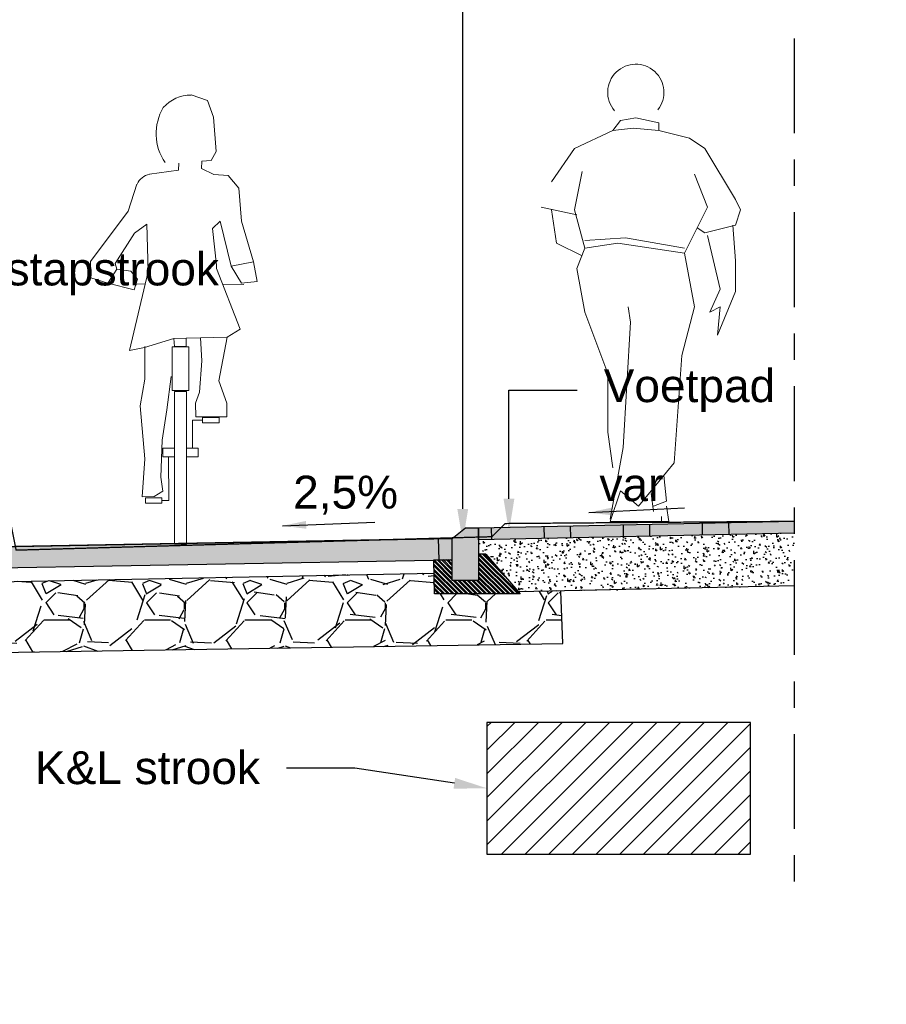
# Model space of a CAD drawing. Header units: metres. Extents: x 8 to 122, y -18 to 26.
# Tile 47 of 54: x 107.42 to 110.71, y 9.78 to 13.51. Entities that reach past the tile are written whole.
import ezdxf
from ezdxf import colors
from ezdxf.entities.mleader import LeaderData, LeaderLine
from ezdxf.math import Vec2, Vec3

# ---------------------------------------------------------------- set-up
doc = ezdxf.new("R2010")
doc.units = ezdxf.units.M
doc.header["$PDMODE"] = 1
doc.linetypes.add('ACAD_ISO02W100', pattern=[15, 12, -3])
doc.linetypes.add('ACAD_ISO04W100', pattern=[30, 24, -3, 0, -3])
doc.layers.add('N-WE-AL-DETAIL-G', color=7, linetype='Continuous')
doc.layers.add('X-XX-AL-AANKLEDING-T25', color=7, linetype='Continuous', lineweight=25)
doc.styles.add('NLCS_ISO', font='arial.ttf')
doc.styles.add('ROMANS', font='romans.shx', dxfattribs={"width": 0.9})
doc.styles.get("Standard").update_dxf_attribs({"font": 'arial.ttf'})
doc.dimstyles.new('1_50', dxfattribs={"dimscale": 0.05, "dimtxt": 1.8, "dimasz": 1.8, "dimexe": 1.8, "dimexo": 0.625, "dimgap": 0.9, "dimtad": 1, "dimlfac": -1, "dimzin": 0, "dimdsep": 46, "dimtxsty": 'ROMANS', "dimcen": 0.9, "dimse1": 1, "dimse2": 1, "dimadec": 0, "dimazin": 0, "dimtfac": 1, "dimtix": 1, "dimtofl": 0, "dimtmove": 2, "dimatfit": 3, "dimfxl": 1, "dimtolj": 1, "dimtzin": 0, "dimarcsym": 0})
doc.dimstyles.new('NLCS_1-50', dxfattribs={"dimscale": 0.05, "dimtxt": 2.5, "dimasz": 2.5, "dimexe": 1.25, "dimexo": 0.625, "dimtad": 1, "dimtxsty": 'Standard', "dimblk": 'OBLIQUE', "dimcen": 0, "dimse1": 1, "dimse2": 1, "dimadec": 0, "dimazin": 0, "dimtfac": 1, "dimtmove": 0, "dimatfit": 3, "dimfxl": 1, "dimarcsym": 0})

# ---------------------------------------------------------------- blocks, each defined once
blk = doc.blocks.new('voetganger 2')
at = {"color": 0, "linetype": 'Continuous', "lineweight": 0}
for p, q in [((-0.02612473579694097, 0.746758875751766), (0.03199026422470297, 0.7561988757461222)), ((0.03199026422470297, 0.7561988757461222), (0.1193102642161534, 0.7370238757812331)), ((-0.02612473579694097, 0.746758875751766), (-0.05532973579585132, 0.7078188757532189)), ((-0.05532973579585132, 0.7078188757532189), (0.02225526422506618, 0.7175538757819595)), ((0.02225526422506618, 0.7175538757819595), (0.1193102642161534, 0.7078188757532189)), ((0.1193102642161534, 0.7078188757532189), (0.1193102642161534, 0.7370238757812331)), ((-0.05532973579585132, 0.7078188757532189), (-0.2007647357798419, 0.639968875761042)), ((0.1193102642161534, 0.7078188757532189), (0.2358352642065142, 0.6789088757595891)), ((0.2358352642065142, 0.6789088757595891), (0.2939502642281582, 0.639968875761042)), ((-0.2007647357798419, 0.639968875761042), (-0.2877897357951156, 0.5140038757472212)), ((0.2939502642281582, 0.639968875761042), (0.410475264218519, 0.4461538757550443)), ((-0.1715597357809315, 0.5526488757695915), (-0.2007647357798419, 0.4072138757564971)), ((0.303685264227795, 0.4169488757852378), (0.2553052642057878, 0.5429138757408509)), ((-0.3267297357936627, 0.4169488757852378), (-0.1910297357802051, 0.388038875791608)), ((0.2163652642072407, 0.2426038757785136), (0.303685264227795, 0.4169488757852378)), ((0.410475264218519, 0.4461538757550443), (0.429650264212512, 0.4072138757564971)), ((-0.2877897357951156, 0.4072138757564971), (-0.2686147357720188, 0.2812488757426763)), ((-0.2007647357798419, 0.4072138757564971), (-0.1618247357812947, 0.2617788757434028)), ((0.429650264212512, 0.4072138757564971), (0.410475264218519, 0.3490988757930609)), ((0.2939502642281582, 0.3201888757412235), (0.2650402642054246, 0.3393638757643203)), ((0.410475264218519, 0.3490988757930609), (0.2939502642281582, 0.3201888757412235)), ((0.4007402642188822, 0.3490988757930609), (0.410475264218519, 0.2133988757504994)), ((-0.006654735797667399, 0.3007188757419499), (-0.1618247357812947, 0.2909838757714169)), ((-0.006654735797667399, 0.3007188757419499), (0.2163652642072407, 0.2617788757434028)), ((0.3523602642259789, 0.1069038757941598), (0.303685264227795, 0.3104538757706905)), ((-0.2686147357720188, 0.2812488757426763), (-0.1715597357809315, 0.232868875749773)), ((-0.1618247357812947, 0.2617788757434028), (-0.1910297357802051, 0.1844888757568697)), ((-0.1618247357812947, 0.2617788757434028), (-0.03585973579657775, 0.2812488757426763)), ((-0.03585973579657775, 0.2812488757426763), (0.2163652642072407, 0.2426038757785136)), ((0.2163652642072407, 0.2426038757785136), (0.2553052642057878, 0.03905387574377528)), ((0.410475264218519, 0.2133988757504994), (0.410475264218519, 0.09716887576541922)), ((-0.1910297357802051, 0.1844888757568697), (-0.1618247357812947, 0.01958387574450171)), ((0.3134202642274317, 0.01958387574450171), (0.3523602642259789, 0.1069038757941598)), ((0.410475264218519, 0.09716887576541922), (0.3426252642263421, -0.06773612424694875)), ((0.002785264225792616, 0.03905387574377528), (0.0125202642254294, -0.019061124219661)), ((0.2553052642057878, 0.03905387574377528), (0.2069252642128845, -0.145616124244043)), ((0.3523602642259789, 0.03905387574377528), (0.3134202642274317, 0.01958387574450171)), ((0.3426252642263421, -0.06773612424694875), (0.3523602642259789, 0.03905387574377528)), ((-0.1618247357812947, 0.01958387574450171), (-0.07450473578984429, -0.2134661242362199)), ((0.0125202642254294, -0.019061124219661), (-0.01638973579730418, -0.4946011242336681)), ((0.2069252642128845, -0.145616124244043), (0.1774252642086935, -0.552716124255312)), ((-0.07450473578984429, -0.2134661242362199), (-0.07450473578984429, -0.3199611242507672)), ((-0.07450473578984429, -0.3199611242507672), (-0.07450473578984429, -0.4364861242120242)), ((-0.07450473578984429, -0.4364861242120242), (-0.05532973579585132, -0.5721861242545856)), ((-0.01638973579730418, -0.4946011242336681), (-0.0650647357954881, -0.7660011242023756)), ((0.1774252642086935, -0.552716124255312), (0.09010526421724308, -0.6592111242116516)), ((0.1384852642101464, -0.6010961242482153), (0.1482202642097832, -0.6981511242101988)), ((-0.0650647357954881, -0.7757361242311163), (-0.02612473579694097, -0.6592111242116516)), ((-0.02612473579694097, -0.6592111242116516), (0.04172526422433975, -0.7176211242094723)), ((0.04172526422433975, -0.7176211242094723), (0.09010526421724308, -0.6592111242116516)), ((0.09010526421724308, -0.6689461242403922), (0.09984026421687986, -0.7367961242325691)), ((0.1482202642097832, -0.6981511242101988), (0.09984026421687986, -0.7176211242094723)), ((0.1482202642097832, -0.7176211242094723), (0.15795526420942, -0.7757361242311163)), ((0.15795526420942, -0.7757361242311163), (-0.0650647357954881, -0.7757361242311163)), ((0.1290452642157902, -0.7562661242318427), (0.1290452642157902, -0.7757361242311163))]:
    blk.add_line(p, q, dxfattribs=at)
blk.add_arc((0.03210826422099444, 0.8534258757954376), 0.10666337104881, 321.1882860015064, 221.0000000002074, dxfattribs=at)
blk = doc.blocks.new('PFV_A')
at = {"color": 0, "linetype": 'Continuous', "lineweight": 0}
for p, q in [((0.06399999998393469, 1.70499999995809), (0.125, 1.682999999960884)), ((0.125, 1.682999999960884), (0.1479999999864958, 1.619999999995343)), ((0.1479999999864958, 1.619999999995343), (0.1589999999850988, 1.489999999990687)), ((0.1589999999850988, 1.489999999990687), (0.1389999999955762, 1.45499999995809)), ((0.01699999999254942, 1.444999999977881), (0.01499999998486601, 1.418999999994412)), ((0.1039999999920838, 1.452999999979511), (0.103000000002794, 1.424999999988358)), ((0.103000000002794, 1.424999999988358), (0.1490000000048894, 1.402999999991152)), ((0.1389999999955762, 1.45499999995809), (0.1039999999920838, 1.452999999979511)), ((0.01499999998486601, 1.418999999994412), (-0.09500000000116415, 1.403999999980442)), ((0.1490000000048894, 1.402999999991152), (0.2039999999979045, 1.398999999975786)), ((0.2039999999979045, 1.398999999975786), (0.2440000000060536, 1.349999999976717)), ((-0.1420000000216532, 1.365999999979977), (-0.1750000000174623, 1.263999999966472)), ((0.2440000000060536, 1.349999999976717), (0.253999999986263, 1.224999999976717)), ((-0.1750000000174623, 1.263999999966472), (-0.3179999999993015, 1.072999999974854)), ((-0.1520000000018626, 1.179999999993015), (-0.1050000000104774, 1.213999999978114)), ((-0.09900000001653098, 1.034999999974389), (-0.1050000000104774, 1.213999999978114)), ((0.1729999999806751, 1.224999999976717), (0.1440000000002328, 1.197999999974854)), ((0.1440000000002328, 1.197999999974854), (0.1600000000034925, 1.057999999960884)), ((0.1729999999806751, 1.224999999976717), (0.2149999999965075, 1.054000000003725)), ((0.253999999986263, 1.224999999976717), (0.2999999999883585, 1.070999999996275)), ((-0.2250000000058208, 1.065000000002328), (-0.1520000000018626, 1.179999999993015)), ((-0.3179999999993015, 1.072999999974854), (-0.3170000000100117, 1.010000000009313)), ((-0.2179999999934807, 1.043000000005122), (-0.2250000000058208, 1.065000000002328)), ((0.1600000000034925, 1.057999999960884), (0.1600000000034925, 1.045999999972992)), ((0.2999999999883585, 1.070999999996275), (0.2149999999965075, 1.054000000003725)), ((0.2149999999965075, 1.054000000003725), (0.253999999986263, 0.9899999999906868)), ((0.3139999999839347, 0.9959999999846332), (0.2999999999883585, 1.070999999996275)), ((-0.3170000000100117, 1.010000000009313), (-0.2520000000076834, 0.9899999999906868)), ((-0.2520000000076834, 0.9899999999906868), (-0.2179999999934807, 1.043000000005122)), ((-0.1650000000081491, 1.035999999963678), (-0.2179999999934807, 1.043000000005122)), ((-0.09900000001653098, 1.034999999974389), (-0.1700000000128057, 0.7349999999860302)), ((-0.1400000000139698, 1.005000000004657), (-0.1650000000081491, 1.035999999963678)), ((0.2489999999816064, 0.8150000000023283), (0.1600000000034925, 1.045999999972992)), ((-0.2520000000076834, 0.9899999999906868), (-0.1530000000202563, 0.9649999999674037)), ((-0.1530000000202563, 0.9649999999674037), (-0.1400000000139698, 1.005000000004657)), ((-0.1457613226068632, 0.9872728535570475), (-0.1105761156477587, 0.9860868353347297)), ((0.1831565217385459, 0.9858971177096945), (0.2630000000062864, 0.9849999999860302)), ((0.253999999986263, 0.9899999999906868), (0.3139999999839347, 0.9959999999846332)), ((0.1689999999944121, 0.6199999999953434), (0.1999999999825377, 0.7849999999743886)), ((0.1999999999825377, 0.7849999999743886), (0.2489999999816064, 0.8150000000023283)), ((-0.114000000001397, 0.7459999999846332), (-0.002000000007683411, 0.779999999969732)), ((-0.1119999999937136, 0.75), (-0.1119999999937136, 0.6259999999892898)), ((0.09899999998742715, 0.782999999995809), (0.04399999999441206, 0.7809999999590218)), ((-0.1700000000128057, 0.7349999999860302), (-0.114000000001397, 0.7459999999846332)), ((0.1039999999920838, 0.6950000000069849), (0.09500000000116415, 0.5760000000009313)), ((-0.02900000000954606, 0.5089999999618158), (-0.01200000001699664, 0.635999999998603)), ((-0.1119999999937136, 0.6259999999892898), (-0.1300000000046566, 0.5249999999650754)), ((0.1989999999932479, 0.5349999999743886), (0.1689999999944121, 0.6199999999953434)), ((0.04600000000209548, 0), (0.04600000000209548, 0.5789999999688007)), ((0.09500000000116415, 0.5760000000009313), (0.07999999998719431, 0.5349999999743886)), ((-0.1300000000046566, 0.5249999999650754), (-0.1119999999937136, 0.3229999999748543)), ((0.07999999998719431, 0.5349999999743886), (0.08100000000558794, 0.4830000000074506)), ((0.1989999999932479, 0.4830000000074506), (0.1989999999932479, 0.5349999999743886)), ((-0.0470000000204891, 0.3949999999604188), (-0.02900000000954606, 0.5089999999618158)), ((0.0689999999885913, 0.364000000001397), (0.0689999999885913, 0.4699999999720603)), ((0.0689999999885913, 0.4699999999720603), (0.1059999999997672, 0.4699999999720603)), ((0.08100000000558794, 0.4830000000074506), (0.1989999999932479, 0.4830000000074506)), ((-0.05199999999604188, 0.2539999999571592), (-0.0470000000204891, 0.3949999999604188)), ((-0.1119999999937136, 0.3229999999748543), (-0.1220000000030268, 0.1799999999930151)), ((-0.02199999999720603, 0.1649999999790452), (-0.02199999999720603, 0.3310000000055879)), ((-0.04399999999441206, 0.2010000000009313), (-0.05199999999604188, 0.2539999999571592)), ((-0.07700000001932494, 0.1809999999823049), (-0.04399999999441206, 0.2010000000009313)), ((-0.1220000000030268, 0.1799999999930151), (-0.07700000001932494, 0.1809999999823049)), ((-0.02199999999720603, 0.1649999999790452), (-0.04800000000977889, 0.1649999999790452))]:
    blk.add_line(p, q, dxfattribs=at)
at = {"color": 0, "linetype": 'Continuous', "lineweight": 0, "flags": 128}
blk.add_lwpolyline([(0.1039999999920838, 0.6950000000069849), (0.09899999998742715, 0.782999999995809), (0.1999999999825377, 0.7849999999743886)], dxfattribs=at)
at = {"color": 0, "linetype": 'Continuous', "lineweight": 0}
for points in [[(-0.009000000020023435, 0.7479999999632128), (0.05400000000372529, 0.7479999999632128), (0.05400000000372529, 0.5829999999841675), (-0.009000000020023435, 0.5829999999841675)], [(0.04600000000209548, 0.5789999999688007), (0, 0.5789999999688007), (0, 0), (0.04600000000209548, 0)], [(0.1689999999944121, 0.4799999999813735), (0.1059999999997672, 0.4799999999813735), (0.1059999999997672, 0.4599999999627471), (0.1689999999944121, 0.4599999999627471)], [(0, 0.364000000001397), (-0.04399999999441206, 0.364000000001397), (-0.04399999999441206, 0.3310000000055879), (0, 0.3310000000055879)], [(0.08999999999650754, 0.364000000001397), (0.04600000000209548, 0.364000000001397), (0.04600000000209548, 0.3310000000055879), (0.08999999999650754, 0.3310000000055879)], [(-0.04800000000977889, 0.1749999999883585), (-0.110000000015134, 0.1749999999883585), (-0.110000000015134, 0.154999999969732), (-0.04800000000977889, 0.154999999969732)]]:
    blk.add_lwpolyline(points, close=True, dxfattribs=at)
for points in [[(0, 0.75), (-0.002000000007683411, 0.779999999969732), (0.04399999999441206, 0.7809999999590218)], [(0, 0.75), (0.04399999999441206, 0.75), (0.04399999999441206, 0.7809999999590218)]]:
    blk.add_lwpolyline(points, dxfattribs=at)
for centre, radius, start, end in [((0.06225238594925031, 1.566719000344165), 0.137455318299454, 89.32117222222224, 139.4037305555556), ((0.1234282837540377, 1.557617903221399), 0.1926589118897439, 149.2356333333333, 214.6193527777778), ((-0.08254247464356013, 1.34043320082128), 0.06397924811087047, 101.3369527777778, 156.2858166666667)]:
    blk.add_arc(centre, radius, start, end, dxfattribs=at)
blk.add_point((0.02400000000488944, 0), dxfattribs=at)
blk = doc.blocks.new('_Oblique')
at = {"color": 0, "linetype": 'ByBlock', "lineweight": -2}
blk.add_line((-0.5, -0.5), (0.5, 0.5), dxfattribs=at)
blk = doc.blocks.new('*D50')
at = {"layer": 'Defpoints', "color": 0, "transparency": 16777216}
for p in [(109.0609700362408, 11.54554465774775), (107.0623663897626, 11.50831054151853), (109.0609700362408, 7.557925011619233)]:
    blk.add_point(p, dxfattribs=at)
at = {"layer": 'N-WE-AL-DETAIL-G', "color": 0, "lineweight": -2, "transparency": 16777216}
blk.add_line((107.0623663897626, 7.557925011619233), (109.0609700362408, 7.557925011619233), dxfattribs=at)
at = {"layer": 'N-WE-AL-DETAIL-G', "color": 0, "lineweight": -2, "transparency": 16777216, "xscale": 0.125, "yscale": 0.125, "zscale": 0.125, "rotation": 180}
blk.add_blockref('_Oblique', (107.0623663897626, 7.557925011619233), dxfattribs=at)
at = {"layer": 'N-WE-AL-DETAIL-G', "color": 0, "lineweight": -2, "transparency": 16777216, "xscale": 0.125, "yscale": 0.125, "zscale": 0.125}
blk.add_blockref('_Oblique', (109.0609700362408, 7.557925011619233), dxfattribs=at)
at = {"layer": 'N-WE-AL-DETAIL-G', "color": 0, "transparency": 16777216, "insert": (108.0616682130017, 7.669026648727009), "char_height": 0.125, "attachment_point": 5}
blk.add_mtext('Fietspad', dxfattribs=at)
blk = doc.blocks.new('*D40')
at = {"layer": 'Defpoints', "color": 0, "transparency": 16777216}
for p in [(110.3580142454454, 11.61004269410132), (109.0609700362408, 11.54554465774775), (110.3580142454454, 7.557925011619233)]:
    blk.add_point(p, dxfattribs=at)
at = {"layer": 'N-WE-AL-DETAIL-G', "color": 0, "lineweight": -2, "transparency": 16777216}
blk.add_line((109.0609700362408, 7.557925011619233), (110.3580142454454, 7.557925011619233), dxfattribs=at)
at = {"layer": 'N-WE-AL-DETAIL-G', "color": 0, "lineweight": -2, "transparency": 16777216, "xscale": 0.125, "yscale": 0.125, "zscale": 0.125, "rotation": 180}
blk.add_blockref('_Oblique', (109.0609700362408, 7.557925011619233), dxfattribs=at)
at = {"layer": 'N-WE-AL-DETAIL-G', "color": 0, "lineweight": -2, "transparency": 16777216, "xscale": 0.125, "yscale": 0.125, "zscale": 0.125}
blk.add_blockref('_Oblique', (110.3580142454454, 7.557925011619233), dxfattribs=at)
at = {"layer": 'N-WE-AL-DETAIL-G', "color": 0, "transparency": 16777216, "insert": (109.7094921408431, 7.652698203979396), "char_height": 0.125, "attachment_point": 5}
blk.add_mtext('Trottoir', dxfattribs=at)
blk = doc.blocks.new('*D46')
at = {"layer": 'Defpoints', "color": 0, "transparency": 16777216}
for p in [(109.0609700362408, 11.54554465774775), (107.0623663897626, 11.50831054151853), (109.0609700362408, 8.057925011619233)]:
    blk.add_point(p, dxfattribs=at)
at = {"layer": 'N-WE-AL-DETAIL-G', "color": 0, "lineweight": -2, "transparency": 16777216}
blk.add_line((107.0623663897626, 8.057925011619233), (109.0609700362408, 8.057925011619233), dxfattribs=at)
at = {"layer": 'N-WE-AL-DETAIL-G', "color": 0, "lineweight": -2, "transparency": 16777216, "xscale": 0.125, "yscale": 0.125, "zscale": 0.125, "rotation": 180}
blk.add_blockref('_Oblique', (107.0623663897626, 8.057925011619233), dxfattribs=at)
at = {"layer": 'N-WE-AL-DETAIL-G', "color": 0, "lineweight": -2, "transparency": 16777216, "xscale": 0.125, "yscale": 0.125, "zscale": 0.125}
blk.add_blockref('_Oblique', (109.0609700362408, 8.057925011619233), dxfattribs=at)
at = {"layer": 'N-WE-AL-DETAIL-G', "color": 0, "transparency": 16777216, "insert": (108.0616682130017, 8.164294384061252), "char_height": 0.125, "attachment_point": 5}
blk.add_mtext('2,00', dxfattribs=at)
blk = doc.blocks.new('*D47')
at = {"layer": 'Defpoints', "color": 0, "transparency": 16777216}
for p in [(109.1609700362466, 11.58554465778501), (109.0609700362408, 11.54554465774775), (109.1609700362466, 8.057925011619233)]:
    blk.add_point(p, dxfattribs=at)
at = {"layer": 'N-WE-AL-DETAIL-G', "color": 0, "lineweight": -2, "transparency": 16777216}
blk.add_line((109.0609700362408, 8.057925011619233), (109.1609700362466, 8.057925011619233), dxfattribs=at)
at = {"layer": 'N-WE-AL-DETAIL-G', "color": 0, "lineweight": -2, "transparency": 16777216, "xscale": 0.125, "yscale": 0.125, "zscale": 0.125, "rotation": 180}
blk.add_blockref('_Oblique', (109.0609700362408, 8.057925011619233), dxfattribs=at)
at = {"layer": 'N-WE-AL-DETAIL-G', "color": 0, "lineweight": -2, "transparency": 16777216, "xscale": 0.125, "yscale": 0.125, "zscale": 0.125}
blk.add_blockref('_Oblique', (109.1609700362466, 8.057925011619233), dxfattribs=at)
at = {"layer": 'N-WE-AL-DETAIL-G', "color": 0, "transparency": 16777216, "insert": (109.1109700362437, 8.164294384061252), "char_height": 0.125, "attachment_point": 5}
blk.add_mtext('0,10', dxfattribs=at)
blk = doc.blocks.new('*D48')
at = {"layer": 'Defpoints', "color": 0, "transparency": 16777216}
for p in [(109.1609700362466, 11.58554465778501), (110.3580142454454, 11.61004269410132), (110.3580142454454, 8.057925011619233)]:
    blk.add_point(p, dxfattribs=at)
at = {"layer": 'N-WE-AL-DETAIL-G', "color": 0, "lineweight": -2, "transparency": 16777216}
blk.add_line((109.1609700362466, 8.057925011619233), (110.3580142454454, 8.057925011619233), dxfattribs=at)
at = {"layer": 'N-WE-AL-DETAIL-G', "color": 0, "lineweight": -2, "transparency": 16777216, "xscale": 0.125, "yscale": 0.125, "zscale": 0.125, "rotation": 180}
blk.add_blockref('_Oblique', (109.1609700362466, 8.057925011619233), dxfattribs=at)
at = {"layer": 'N-WE-AL-DETAIL-G', "color": 0, "lineweight": -2, "transparency": 16777216, "xscale": 0.125, "yscale": 0.125, "zscale": 0.125}
blk.add_blockref('_Oblique', (110.3580142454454, 8.057925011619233), dxfattribs=at)
at = {"layer": 'N-WE-AL-DETAIL-G', "color": 0, "transparency": 16777216, "insert": (109.759492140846, 8.164294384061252), "char_height": 0.125, "attachment_point": 5}
blk.add_mtext('1,20', dxfattribs=at)

msp = doc.modelspace()

# ---------------------------------------------------------------- hatches: boundary and pattern name
at = {"layer": 'N-WE-AL-DETAIL-G'}
h = msp.add_hatch(color=252, dxfattribs=at)
h.dxf.hatch_style = 1
h.paths.add_polyline_path([(109.1109700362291, 11.58554465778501), (109.1609700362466, 11.58554465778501), (109.1609700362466, 11.38554465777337), (109.0609700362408, 11.38554465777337), (109.0609700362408, 11.54554465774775)])
at = {"layer": 'N-WE-AL-DETAIL-G', "true_color": 0x71432d}
h = msp.add_hatch(color=17, dxfattribs=at)
h.dxf.hatch_style = 1
h.paths.add_polyline_path([(110.3580142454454, 11.6104297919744), (109.160970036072, 11.58554466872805), (109.160938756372, 11.54053448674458), (110.3580142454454, 11.56551194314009)])
at = {"layer": 'N-WE-AL-DETAIL-G'}
h = msp.add_hatch(color=12, dxfattribs=at)
h.dxf.hatch_style = 1
h.paths.add_polyline_path([(109.0609700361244, 11.54554466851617), (107.0523663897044, 11.50831054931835), (107.0540854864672, 11.42798407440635), (109.0609700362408, 11.46398291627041)])
at = {"layer": 'N-WE-AL-DETAIL-G', "linetype": 'Continuous'}
h = msp.add_hatch(dxfattribs=at)
h.set_pattern_fill('AR-CONC', color=252, scale=0.01, angle=45, style=0)
h.set_pattern_definition([(94.99999999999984, (-187556.2598602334, -320746.8641751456), (0.05515519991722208, 0.04628070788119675), [0.007499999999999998, -0.08249999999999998]), (40.00000000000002, (-187556.2598602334, -320746.8641751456), (-0.06299921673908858, 0.04337681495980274), [0.006, -0.066]), (145.4514, (-187556.2552639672, -320746.8603184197), (-0.007843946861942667, 0.08965752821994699), [0.006374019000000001, -0.0701142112]), (91.1841999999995, (-187556.274002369, -320746.8500330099), (0.08716930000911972, 0.0637613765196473), [0.01124999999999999, -0.1237499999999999]), (141.6356, (-187556.2667382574, -320746.8447195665), (-0.00278990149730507, 0.1349711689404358), [0.0095610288, -0.1051713]), (36.18420000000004, (-187556.274002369, -320746.8500330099), (-0.002790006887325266, 0.1349711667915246), [0.009000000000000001, -0.099]), (66, (-187556.2633957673, -320746.846497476), (0.07067715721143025, 0.01373824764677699), [0.007499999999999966, -0.08249999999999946]), (11.00000000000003, (-187556.2633957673, -320746.846497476), (-0.0340708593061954, 0.06848084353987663), [0.006, -0.066]), (116.4514, (-187556.2575060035, -320746.8453526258), (0.03660636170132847, 0.08221906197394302), [0.006374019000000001, -0.0701142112]), (82.50000000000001, (-187556.2598602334, -320746.8641751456), (-0.02267931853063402, 0.02439898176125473), [0, -0.06519999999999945, 0, -0.06699999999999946, 0, -0.06624999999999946]), (52.49999999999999, (-187556.2598602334, -320746.8641751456), (-0.009287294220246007, 0.04649094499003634), [0, -0.0382, 0, -0.0637, 0, -0.02525]), (12.5, (-187556.2756287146, -320746.8799436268), (0.03934181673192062, 0.03615207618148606), [0, -0.025, 0, -0.078, 0, -0.1035]), (2.499999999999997, (-187556.2826997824, -320746.8870146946), (0.03415899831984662, 0.04831598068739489), [0, -0.0325, 0, -0.0518, 0, -0.0735])])
h.paths.add_polyline_path([(110.3580142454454, 11.36546726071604), (110.3580142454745, 11.5655119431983), (109.1609700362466, 11.5405351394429), (109.1609700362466, 11.48542662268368), (109.1880676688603, 11.48533692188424), (109.312662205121, 11.34213610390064)])
h = msp.add_hatch(dxfattribs=at)
h.set_pattern_fill('STEEL', color=252, scale=0.1, angle=90, style=0)
h.set_pattern_definition([(135, (-187556.2609498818, -320746.865177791), (-0.008838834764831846, -0.008838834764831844), []), (135, (-187556.2671998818, -320746.865177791), (-0.008838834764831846, -0.008838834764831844), [])])
h.paths.add_polyline_path([(109.1879902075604, 11.48542662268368), (109.1609700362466, 11.48542662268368), (109.1609700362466, 11.38554465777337), (109.0609700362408, 11.38554465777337), (109.0609700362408, 11.46551966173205), (108.9905198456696, 11.46375840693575), (108.9937470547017, 11.33467004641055), (109.3181589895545, 11.33469014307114)])
h = msp.add_hatch(dxfattribs=at)
h.set_pattern_fill('GRAVEL', color=252, scale=0.015, style=0)
h.set_pattern_definition([(228.0127875, (98.41131570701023, 11.443586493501), (-3.048000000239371, -3.428999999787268), [0.051258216, -5.07457254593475]), (184.969741, (98.37702570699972, 11.40548649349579), (4.571999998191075, 0.3810000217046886), [0.08796070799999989, -8.708107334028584]), (132.5104471, (98.28939570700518, 11.39786649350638), (3.810000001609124, -4.190999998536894), [0.062022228, -6.140208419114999]), (267.273689, (98.14080570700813, 11.30261649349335), (0.3810000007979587, 7.619999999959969), [0.0801006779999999, -7.929965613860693]), (292.83365418, (98.13699570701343, 11.22260649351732), (-1.905000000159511, 4.571999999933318), [0.07854505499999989, -7.775971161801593]), (357.2736889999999, (98.16747570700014, 11.15021649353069), (-7.619999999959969, 0.3810000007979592), [0.0801006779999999, -7.929965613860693]), (37.69424047, (98.24748570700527, 11.14640649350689), (-4.952999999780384, -3.810000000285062), [0.105929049, -10.48696729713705]), (72.25532837, (98.3313057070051, 11.21117649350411), (2.667000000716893, 8.381999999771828), [0.100007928, -9.90078849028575]), (121.42956562, (98.36178570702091, 11.30642649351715), (-3.048000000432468, 4.952999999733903), [0.08037195, -7.956831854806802]), (175.2363583, (98.319875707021, 11.37500649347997), (4.190999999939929, -0.3810000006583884), [0.09175699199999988, -4.496090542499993]), (222.3974378, (98.22843570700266, 11.38262649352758), (-4.571999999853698, -4.191000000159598), [0.118661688, -11.74751587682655]), (138.81407483, (98.51799570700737, 11.29880649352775), (-2.666999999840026, 2.286000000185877), [0.04050068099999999, -4.0095848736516]), (171.4692344, (98.48751570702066, 11.32547649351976), (4.953000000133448, -0.7619999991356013), [0.07705229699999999, -7.628195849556]), (225, (98.41131570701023, 11.33690649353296), (-5.329070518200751e-17, -0.3810000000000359), [0.053881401, -0.4849339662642]), (203.19859051, (98.38464570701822, 11.38262649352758), (1.905000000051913, 0.7619999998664), [0.02901619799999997, -2.872593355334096]), (291.80140949, (98.35797570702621, 11.37119649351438), (-0.3810000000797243, 1.142999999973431), [0.041034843, -2.0107129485]), (30.96375653, (98.37321570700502, 11.33309649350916), (1.143000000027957, 0.7619999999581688), [0.06664794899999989, -2.154944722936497]), (161.56505118, (98.43036570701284, 11.36738649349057), (0.7620000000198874, -0.380999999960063), [0.048193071, -1.1566347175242]), (16.389540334, (98.13699570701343, 11.37119649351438), (3.810000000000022, 1.143000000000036), [0.06751320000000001, -6.68382400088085]), (70.34617594, (98.20176570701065, 11.39024649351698), (-1.524000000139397, -4.190999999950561), [0.056639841, -5.607332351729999]), (293.19859051, (98.43036570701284, 11.443586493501), (-0.7619999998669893, 1.905000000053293), [0.05803201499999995, -2.843577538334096]), (343.6104596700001, (98.45322570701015, 11.39024649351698), (-3.810000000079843, 1.142999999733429), [0.0675131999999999, -6.683824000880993]), (339.44395478, (98.13699570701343, 11.13497649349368), (-1.904999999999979, 0.7620000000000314), [0.06510527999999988, -3.190160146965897]), (294.7751406, (98.19795570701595, 11.11211649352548), (-1.90500000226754, 4.190999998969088), [0.05455081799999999, -5.400539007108]), (66.80140949, (98.43417570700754, 11.06258649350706), (0.7619999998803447, 1.905000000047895), [0.05803201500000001, -2.843577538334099]), (17.35402464, (98.45703570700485, 11.11592649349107), (-4.952999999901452, -1.524000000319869), [0.06386741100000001, -6.322856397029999]), (69.44395478, (98.24748570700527, 11.06258649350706), (-0.7620000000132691, -1.904999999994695), [0.03255263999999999, -3.2227127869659]), (101.309932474, (98.41131570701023, 11.06258649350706), (-0.38100000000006, 1.524000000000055), [0.01942719, -1.9232992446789]), (165.963756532, (98.40750570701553, 11.08163649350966), (1.142999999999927, -0.3809999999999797), [0.078545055, -1.49235818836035]), (186.00900596, (98.3313057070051, 11.10068649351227), (3.809999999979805, 0.381000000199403), [0.07279004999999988, -7.206204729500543]), (303.69006753, (98.37321570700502, 11.29880649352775), (-0.3810000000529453, 0.7619999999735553), [0.054948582, -1.318766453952]), (353.15722659, (98.40369570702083, 11.25308649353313), (6.477000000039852, -0.761999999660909), [0.095933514, -9.49740135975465]), (60.9453959, (98.49894570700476, 11.24165649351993), (-1.524000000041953, -2.666999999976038), [0.039226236, -3.883408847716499]), (90, (98.51799570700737, 11.27594649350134), (-0.3809999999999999, 0.3809999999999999), [0.02286, -0.35814]), (120.25643716, (98.3236857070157, 11.11211649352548), (1.523999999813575, -2.667000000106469), [0.052930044, -5.240091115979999]), (48.01278749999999, (98.29701570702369, 11.15783649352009), (3.048000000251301, 3.428999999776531), [0.102516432, -5.023314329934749]), (0, (98.36559570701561, 11.23403649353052), (0.3809999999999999, 0.3809999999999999), [0.09906, -0.28194]), (325.3048465, (98.46465570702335, 11.23403649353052), (3.81000000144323, -2.666999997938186), [0.060241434, -5.963897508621]), (254.0546040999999, (98.51418570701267, 11.19974649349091), (-0.3809999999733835, -1.524000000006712), [0.05547436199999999, -2.7182475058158]), (207.64597536, (98.49894570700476, 11.14640649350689), (-7.239000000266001, -3.809999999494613), [0.09032176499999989, -8.941869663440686]), (175.42607874, (98.41893570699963, 11.10449649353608), (-4.952999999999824, 0.3809999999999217), [0.09555441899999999, -9.459876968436])])
h.paths.add_polyline_path([(107.061537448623, 11.37507663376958), (107.061537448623, 11.10741108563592), (109.4807160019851, 11.14659583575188), (109.4715694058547, 11.3456827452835), (109.3117466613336, 11.34211566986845), (109.3181589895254, 11.33469014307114), (108.9937470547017, 11.33467004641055), (108.9915220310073, 11.41376845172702)])
at = {"layer": 'N-WE-AL-DETAIL-G'}
h = msp.add_hatch(dxfattribs=at)
h.set_pattern_fill('ANSI31', color=252, scale=0.02)
h.set_pattern_definition([(45, (91.94669226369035, 0.7695501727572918), (-0.04490128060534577, 0.04490128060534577), [])])
h.paths.add_polyline_path([(110.1924296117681, 10.84710601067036), (109.1924296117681, 10.84710601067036), (109.1924296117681, 10.34710601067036), (110.1924296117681, 10.34710601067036)])

# ---------------------------------------------------------------- linework, layer by layer
at = {"layer": 'N-WE-AL-DETAIL-G', "linetype": 'Continuous'}
for p, q in [((110.1878242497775, 11.60517630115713), (110.1878242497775, 11.6067466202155)), ((106.5598697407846, 11.49918097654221), (109.0609700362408, 11.54554465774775)), ((110.3580142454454, 11.56551194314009), (109.1609700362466, 11.5405351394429)), ((109.1879902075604, 11.48542662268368), (109.3181589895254, 11.33469014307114)), ((107.055701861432, 11.37495964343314), (108.9915220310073, 11.41376845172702)), ((110.3580142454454, 11.36546726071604), (109.3117466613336, 11.34211566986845)), ((109.4715694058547, 11.3456827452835), (109.47888106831, 11.14656611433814)), ((107.061537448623, 11.10741108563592), (109.4807160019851, 11.14659583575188))]:
    msp.add_line(p, q, dxfattribs=at)
at = {"layer": 'N-WE-AL-DETAIL-G', "linetype": 'ACAD_ISO04W100', "ltscale": 0.015}
msp.add_lwpolyline([(110.3580142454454, 13.44291579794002), (110.3580142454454, 10.19524770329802)], dxfattribs=at)
at = {"layer": 'N-WE-AL-DETAIL-G', "color": 42, "linetype": 'ACAD_ISO02W100', "ltscale": 0.01, "flags": 128}
msp.add_lwpolyline([(110.3580142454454, 11.61020427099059, 0.005, 0.005, 0), (109.2614846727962, 11.60180430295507, 0.005, 0.005, 0), (109.2114846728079, 11.55180430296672, 0.005, 0.005, 0), (107.4066746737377, 11.5007440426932, 0.005, 0.005, 0), (107.3866746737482, 11.60074404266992, 0.005, 0.005, 0), (107.1002576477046, 11.60276941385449, 0.005, 0.005, 0), (107.0851580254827, 11.65043492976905, 0.005, 0.005, 0), (106.0843113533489, 11.64147779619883, 0.005, 0.005, 0), (106.0584189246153, 11.59870418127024, 0.005, 0.005, 0), (101.8097280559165, 11.70600247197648, 0.005, 0.005, 0), (93.25680177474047, 11.79808174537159, 0, 0, 0)], format="xyseb", dxfattribs=at)
at = {"layer": 'N-WE-AL-DETAIL-G', "linetype": 'Continuous'}
msp.add_lwpolyline([(109.1109700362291, 11.58554465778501), (109.1609700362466, 11.58554465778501), (109.1609700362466, 11.38554465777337), (109.0609700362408, 11.38554465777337), (109.0609700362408, 11.54554465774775)], close=True, dxfattribs=at)
at = {"layer": 'N-WE-AL-DETAIL-G'}
for points in [[(109.1609384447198, 11.58554401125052), (110.3580148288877, 11.61050897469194), (110.3579585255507, 11.56551197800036), (109.1608821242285, 11.54053330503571)], [(109.0609700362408, 11.54554465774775), (107.0523663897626, 11.50831054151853), (107.054085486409, 11.42798406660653), (109.0609700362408, 11.46398290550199)], [(110.1924296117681, 10.84710601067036), (109.1924296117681, 10.84710601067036), (109.1924296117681, 10.34710601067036), (110.1924296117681, 10.34710601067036)]]:
    msp.add_lwpolyline(points, close=True, dxfattribs=at)
at = {"layer": 'N-WE-AL-DETAIL-G', "color": 252, "linetype": 'Continuous'}
for points in [[(109.210969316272, 11.54157844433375), (109.2100310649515, 11.58656783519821)], [(109.4109258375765, 11.54574852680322), (109.409987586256, 11.59073791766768)], [(109.5109040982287, 11.54783356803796), (109.5099658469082, 11.59282295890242)], [(109.7108606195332, 11.55200365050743), (109.7099223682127, 11.59699304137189)], [(109.8108388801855, 11.55408869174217), (109.809900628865, 11.59907808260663)], [(110.01079540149, 11.55825877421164), (110.0098571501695, 11.6032481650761)], [(110.1107736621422, 11.56034381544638), (110.1098354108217, 11.60533320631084)], [(109.0109900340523, 11.46256891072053), (109.0086278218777, 11.54606523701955)]]:
    msp.add_lwpolyline(points, dxfattribs=at)
at = {"layer": 'N-WE-AL-DETAIL-G', "linetype": 'Continuous', "flags": 128}
for points in [[(109.1879902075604, 11.48542662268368), (109.1609700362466, 11.48542662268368)], [(109.3181589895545, 11.33469014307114), (108.9937470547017, 11.33467004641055), (108.9905198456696, 11.46375840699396), (109.0609700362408, 11.46551966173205)]]:
    msp.add_lwpolyline(points, dxfattribs=at)

# ---------------------------------------------------------------- block references
at = {"layer": 'N-WE-AL-DETAIL-G', "color": 252}
msp.add_blockref('voetganger 2', (109.7250597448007, 12.38482203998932), dxfattribs=at)
at = {"layer": 'N-WE-AL-DETAIL-G', "color": 252, "xscale": 0.999997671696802, "yscale": 0.999997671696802, "zscale": 0.5, "rotation": 0.01258428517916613}
msp.add_blockref('PFV_A', (108.0072837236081, 11.52371962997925), dxfattribs=at)

# ---------------------------------------------------------------- texts
at = {"layer": 'X-XX-AL-AANKLEDING-T25', "style": 'NLCS_ISO'}
for s, p in [('2,5%', (108.4574191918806, 11.65844059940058)), ('var', (109.6192287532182, 11.68705946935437))]:
    msp.add_text(s, height=0.125, dxfattribs=at).set_placement(p)

# ---------------------------------------------------------------- dimensions: what is measured, and where the dimension line sits
at = {"layer": 'N-WE-AL-DETAIL-G'}
dim = msp.add_linear_dim(base=(109.1609700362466, 8.057925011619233), p1=(109.0609700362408, 11.54554465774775), p2=(109.1609700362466, 11.58554465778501), dimstyle='NLCS_1-50', override={"dimzin": 0}, dxfattribs=at)
dim.commit()
dim.dimension.update_dxf_attribs({"geometry": '*D47', "text_midpoint": (109.1109700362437, 8.057925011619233), "dimtype": 160})
for base, p1, p2, text, picture, middle in [((110.3580142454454, 7.557925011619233), (109.0609700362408, 11.54554465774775), (110.3580142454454, 11.61004269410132), 'Trottoir', '*D40', (109.7094921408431, 7.652698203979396)), ((109.0609700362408, 7.557925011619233), (107.0623663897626, 11.50831054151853), (109.0609700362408, 11.54554465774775), 'Fietspad', '*D50', (108.0616682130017, 7.669026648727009))]:
    dim = msp.add_linear_dim(base=base, p1=p1, p2=p2, text=text, dimstyle='NLCS_1-50', override={"dimzin": 0}, dxfattribs=at)
    dim.commit()
    dim.dimension.update_dxf_attribs({"geometry": picture, "text_midpoint": middle})
for base, p1, p2, picture, middle in [((110.3580142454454, 8.057925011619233), (109.1609700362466, 11.58554465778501), (110.3580142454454, 11.61004269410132), '*D48', (109.759492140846, 8.164294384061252)), ((109.0609700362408, 8.057925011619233), (107.0623663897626, 11.50831054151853), (109.0609700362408, 11.54554465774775), '*D46', (108.0616682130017, 8.164294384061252))]:
    dim = msp.add_linear_dim(base=base, p1=p1, p2=p2, dimstyle='NLCS_1-50', override={"dimzin": 0}, dxfattribs=at)
    dim.commit()
    dim.dimension.update_dxf_attribs({"geometry": picture, "text_midpoint": middle})

# ---------------------------------------------------------------- leaders
for points in [[(109.5784273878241, 11.64333984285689), (109.9425154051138, 11.6608501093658)], [(108.4168010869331, 11.59325700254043), (108.7672239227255, 11.60682636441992)]]:
    msp.add_leader(points, dimstyle='1_50', override={"dimtad": 0}, dxfattribs=at)
at = {"layer": 'X-XX-AL-AANKLEDING-T25'}
ml = msp.add_multileader_mtext('Standard', dxfattribs=at)
ml.set_content('Rijwielpadband', color=256, style='NLCS_ISO')
ml.set_leader_properties()
ml.build(insert=Vec2(0, 0))
ml.multileader.update_dxf_attribs({"arrow_head_size": 0.125})
ctx = ml.context
ctx.base_point, ctx.char_height, ctx.arrow_head_size, ctx.landing_gap_size, ctx.plane_origin = Vec3(109.3600967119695, 13.69658960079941), 0.125, 0.125, 0.1, Vec3(107.8539932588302, 10.9049691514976)
notes = []
notes.append((ctx, [(0, (1, 1, 0), (109.10078967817, 13.69658960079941), (1, 0), 0.2593070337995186, [(0, [(109.10078967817, 11.53233496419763)], 0, [])])]))
ctx.mtext.insert, ctx.mtext.flow_direction = Vec3(109.4600967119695, 13.77746443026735), 5
ml = msp.add_multileader_mtext('Standard', dxfattribs=at)
ml.set_content('Uitstapstrook', color=256, style='NLCS_ISO')
ml.set_leader_properties()
ml.build(insert=Vec2(0, 0))
ml.multileader.update_dxf_attribs({"arrow_head_size": 0.125})
ctx = ml.context
ctx.base_point, ctx.char_height, ctx.arrow_head_size, ctx.landing_gap_size, ctx.plane_origin = Vec3(107.0570396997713, 12.55048870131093), 0.125, 0.125, 0.1, Vec3(105.5509362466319, 11.10224152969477)
notes.append((ctx, [(0, (1, 1, 0), (106.7977326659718, 12.55048870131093), (1, 0), 0.2593070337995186, [(0, [(106.7977326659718, 11.47736170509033)], 0, [])])]))
ctx.mtext.insert, ctx.mtext.flow_direction = Vec3(107.1570396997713, 12.6303403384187), 5
ml = msp.add_multileader_mtext('Standard', dxfattribs=at)
ml.set_content('Voetpad', color=256, style='NLCS_ISO')
ml.set_leader_properties()
ml.build(insert=Vec2(0, 0))
ml.multileader.update_dxf_attribs({"arrow_head_size": 0.125})
ctx = ml.context
ctx.base_point, ctx.char_height, ctx.arrow_head_size, ctx.landing_gap_size, ctx.plane_origin = Vec3(109.5353511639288, 12.10753906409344), 0.125, 0.125, 0.1, Vec3(108.0292477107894, 10.65929189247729)
notes.append((ctx, [(0, (1, 1, 0), (109.2760441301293, 12.10753906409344), (1, 0), 0.2593070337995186, [(0, [(109.2760441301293, 11.5705846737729)], 0, [])])]))
ctx.mtext.insert, ctx.mtext.flow_direction = Vec3(109.6353511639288, 12.18739070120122), 5
ml = msp.add_multileader_mtext('Standard', dxfattribs=at)
ml.set_content('K&L strook', color=256, style='NLCS_ISO')
ml.set_leader_properties()
ml.build(insert=Vec2(0, 0))
ml.multileader.update_dxf_attribs({"arrow_head_size": 0.125})
ctx = ml.context
ctx.base_point, ctx.char_height, ctx.arrow_head_size, ctx.landing_gap_size, ctx.plane_origin = Vec3(107.3911078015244, 10.67400883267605), 0.125, 0.125, 0.1, Vec3(109.9378490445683, 9.705684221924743)
ctx.text_align_type = 2
notes.append((ctx, [(0, (1, 1, 0), (108.6910526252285, 10.67400883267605), (-1, 0), 0.2593070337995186, [(0, [(109.1924296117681, 10.59710601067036)], 0, [])])]))
ctx.mtext.insert, ctx.mtext.alignment, ctx.mtext.flow_direction = Vec3(108.3317455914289, 10.73795835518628), 3, 5
for ctx, leaders in notes:
    for number, flags, end, landing, length, lines in leaders:
        leader = LeaderData()
        leader.index, (leader.has_last_leader_line, leader.has_dogleg_vector, leader.attachment_direction) = number, flags
        leader.last_leader_point, leader.dogleg_vector, leader.dogleg_length = Vec3(end), Vec3(landing), length
        for number, points, colour, breaks in lines:
            line = LeaderLine()
            line.index, line.vertices, line.color, line.breaks = number, Vec3.list(points), colors.encode_raw_color(colour), breaks
            leader.lines.append(line)
        ctx.leaders.append(leader)

doc.saveas('drawing.dxf')
